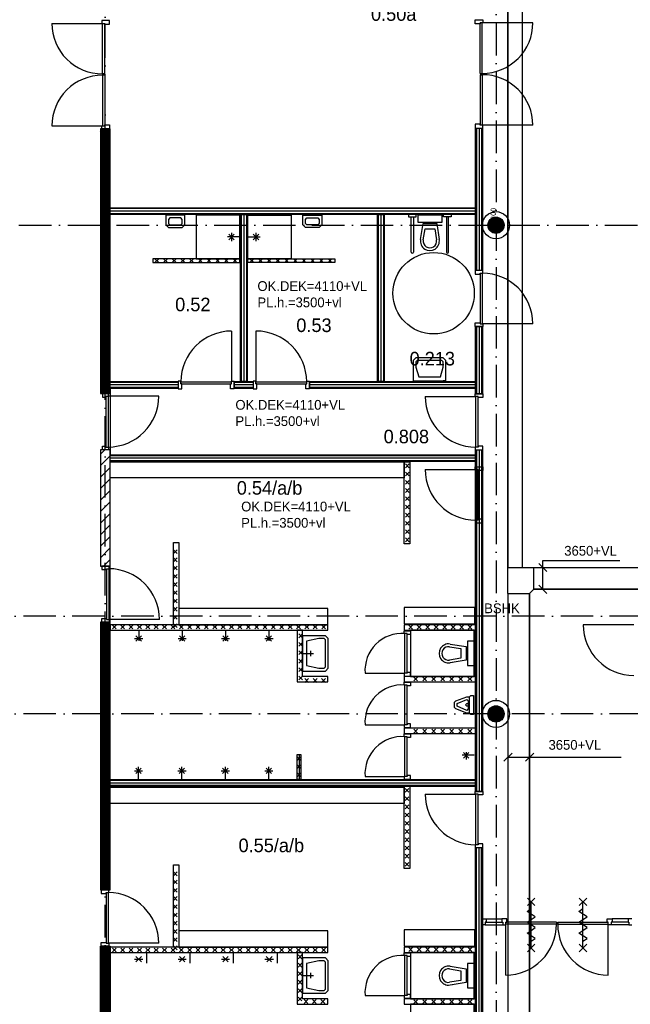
# Model space of a CAD drawing. Header units: millimetres. Extents: x -6587 to 170951, y 244 to 951952.
# Tile 56 of 102: x 66046 to 77299, y 914679 to 932813. Entities that reach past the tile are written whole.
import ezdxf
from ezdxf.enums import TextEntityAlignment as Align

# ---------------------------------------------------------------- set-up
doc = ezdxf.new("R2010")
doc.units = ezdxf.units.MM
doc.header["$LTSCALE"] = 100
doc.linetypes.add('DASHDOT', pattern=[9, 6, -1.5, 0, -1.5])
for name, color, linetype in [('AL$7----_STRAMIEN', 1, 'DASHDOT'), ('ALXAC---_LICHTBETON', 1, 'CONTINUOUS'), ('BOUW', 8, 'CONTINUOUS'), ('KABELGOOT', 8, 'CONTINUOUS')]:
    doc.layers.add(name, color=color, linetype=linetype)
doc.styles.add('BURO-018', font='BUROFONT.shx', dxfattribs={"height": 180})
doc.styles.add('BURO-025', font='BUROFONT.shx', dxfattribs={"height": 250})
doc.styles.get("Standard").update_dxf_attribs({"font": 'iso.shx'})
pattern_1 = [(45, (50105.92, 871110.6), (-106.066, 106.066), [])]
pattern_2 = [(0, (50105.92, 871110.6), (0, 20), [])]
pattern_3 = [(90, (74823.774, 920027.546), (-20, 1e-15), [])]

# ---------------------------------------------------------------- blocks, each defined once
blk = doc.blocks.new('*U37')
at = {"layer": 'ALXAC---_LICHTBETON', "color": 0}
for p, q in [((17650, 44834), (17720, 44904)), ((17720, 44834), (17650, 44904)), ((17804, 44834), (17874, 44904)), ((17874, 44834), (17804, 44904)), ((17958, 44834), (18028, 44904)), ((18028, 44834), (17958, 44904)), ((18112, 44834), (18182, 44904)), ((18182, 44834), (18112, 44904)), ((18267, 44834), (18337, 44904)), ((18337, 44834), (18267, 44904)), ((18421, 44834), (18491, 44904)), ((18491, 44834), (18421, 44904)), ((18575, 44834), (18645, 44904)), ((18645, 44834), (18575, 44904)), ((18729, 44834), (18799, 44904)), ((18799, 44834), (18729, 44904)), ((18884, 44834), (18954, 44904)), ((18954, 44834), (18884, 44904)), ((19038, 44834), (19108, 44904)), ((19108, 44834), (19038, 44904)), ((19192, 44834), (19262, 44904)), ((19262, 44834), (19192, 44904)), ((19346, 44834), (19416, 44904)), ((19416, 44834), (19346, 44904)), ((19501, 44834), (19571, 44904)), ((19571, 44834), (19501, 44904)), ((19655, 44834), (19725, 44904)), ((19725, 44834), (19655, 44904)), ((19809, 44834), (19879, 44904)), ((19879, 44834), (19809, 44904)), ((19963, 44834), (20033, 44904)), ((20033, 44834), (19963, 44904)), ((20117, 44834), (20187, 44904)), ((20187, 44834), (20117, 44904)), ((20272, 44834), (20342, 44904)), ((20342, 44834), (20272, 44904)), ((20426, 44834), (20496, 44904)), ((20496, 44834), (20426, 44904)), ((20580, 44834), (20650, 44904)), ((20650, 44834), (20580, 44904)), ((20734, 44834), (20804, 44904)), ((20804, 44834), (20734, 44904)), ((20889, 44834), (20959, 44904)), ((20959, 44834), (20889, 44904)), ((21043, 44834), (21113, 44904)), ((21113, 44834), (21043, 44904)), ((21197, 44834), (21267, 44904)), ((21267, 44834), (21197, 44904)), ((21351, 44834), (21421, 44904)), ((21421, 44834), (21351, 44904)), ((21506, 44834), (21576, 44904)), ((21576, 44834), (21506, 44904))]:
    blk.add_line(p, q, dxfattribs=at)
blk = doc.blocks.new('*U36')
at = {"layer": 'ALXAC---_LICHTBETON', "color": 0}
for p, q in [((21153, 45690), (21083, 45760)), ((21153, 45760), (21083, 45690)), ((21194, 45734), (21264, 45804)), ((21264, 45734), (21194, 45804)), ((21349, 45734), (21419, 45804)), ((21419, 45734), (21349, 45804)), ((21505, 45734), (21575, 45804)), ((21575, 45734), (21505, 45804)), ((21153, 45534), (21083, 45604)), ((21153, 45604), (21083, 45534)), ((21153, 45379), (21083, 45449)), ((21153, 45449), (21083, 45379)), ((21153, 45223), (21083, 45293)), ((21153, 45293), (21083, 45223)), ((21153, 45067), (21083, 45137)), ((21153, 45137), (21083, 45067)), ((21153, 44912), (21083, 44982)), ((21153, 44982), (21083, 44912))]:
    blk.add_line(p, q, dxfattribs=at)
blk = doc.blocks.new('*U38')
at = {"layer": 'ALXAC---_LICHTBETON', "color": 0}
for p, q in [((23153, 47473), (23083, 47543)), ((23153, 47543), (23083, 47473)), ((23153, 47322), (23083, 47392)), ((23153, 47392), (23083, 47322)), ((23153, 47170), (23083, 47240)), ((23153, 47240), (23083, 47170)), ((23153, 47019), (23083, 47089)), ((23153, 47089), (23083, 47019)), ((23153, 46867), (23083, 46937)), ((23153, 46937), (23083, 46867)), ((23153, 46716), (23083, 46786)), ((23153, 46786), (23083, 46716)), ((23153, 46564), (23083, 46634)), ((23153, 46634), (23083, 46564)), ((23153, 46413), (23083, 46483)), ((23153, 46483), (23083, 46413)), ((23153, 46261), (23083, 46331)), ((23153, 46331), (23083, 46261)), ((23153, 46110), (23083, 46180)), ((23153, 46180), (23083, 46110))]:
    blk.add_line(p, q, dxfattribs=at)
blk = doc.blocks.new('*U40')
at = {"layer": 'ALXAC---_LICHTBETON', "color": 0}
for p, q in [((17723, 57335), (17653, 57265)), ((17653, 57335), (17723, 57265)), ((17883, 57335), (17813, 57265)), ((17813, 57335), (17883, 57265)), ((18043, 57335), (17973, 57265)), ((17973, 57335), (18043, 57265)), ((18203, 57335), (18133, 57265)), ((18133, 57335), (18203, 57265)), ((18363, 57335), (18293, 57265)), ((18293, 57335), (18363, 57265)), ((18523, 57335), (18453, 57265)), ((18453, 57335), (18523, 57265)), ((18683, 57335), (18613, 57265)), ((18613, 57335), (18683, 57265)), ((18843, 57335), (18773, 57265)), ((18773, 57335), (18843, 57265)), ((19003, 57335), (18933, 57265)), ((18933, 57335), (19003, 57265)), ((19163, 57335), (19093, 57265)), ((19093, 57335), (19163, 57265))]:
    blk.add_line(p, q, dxfattribs=at)

msp = doc.modelspace()

# ---------------------------------------------------------------- hatches: boundary and pattern name
at = {"layer": 'BOUW'}
h = msp.add_hatch(dxfattribs=at)
h.set_pattern_fill('PREFBET', color=256, style=0)
h.set_pattern_definition(pattern_1)
h.paths.add_polyline_path([(67713.6, 925926.7), (67713.6, 930799.7), (67533.6, 930799.7), (67533.6, 925926.7)])
h = msp.add_hatch(dxfattribs=at)
h.set_pattern_fill('RASTER50', color=256, scale=100, style=0)
h.set_pattern_definition(pattern_2)
h.paths.add_polyline_path([(67713.6, 925926.7), (67713.6, 930799.7), (67533.6, 930799.7), (67533.6, 925926.7)])
h = msp.add_hatch(dxfattribs=at)
h.set_pattern_fill('PREFBET', color=256, style=0)
h.set_pattern_definition(pattern_1)
h.paths.add_polyline_path([(67533.6, 924891.7), (67533.6, 922751.3), (67713.6, 922751.3), (67713.6, 924891.7)])
h = msp.add_hatch(dxfattribs=at)
h.set_pattern_fill('PREFBET', color=256, style=0)
h.set_pattern_definition(pattern_1)
h.paths.add_polyline_path([(67533.6, 921716.3), (67533.6, 916786.7), (67713.6, 916786.7), (67713.6, 921716.3)])
h = msp.add_hatch(dxfattribs=at)
h.set_pattern_fill('RASTER50', color=256, scale=100, style=0)
h.set_pattern_definition(pattern_2)
h.paths.add_polyline_path([(67533.6, 921716.3), (67533.6, 916786.7), (67713.6, 916786.7), (67713.6, 921716.3)])
h = msp.add_hatch(dxfattribs=at)
h.set_pattern_fill('GEWPBET', color=256, scale=100, angle=90, style=0)
h.set_pattern_definition(pattern_3)
edge = h.paths.add_edge_path()
edge.add_arc((74823.8, 920027.5), 150, 0, 360)
h = msp.add_hatch(dxfattribs=at)
h.set_pattern_fill('GEWPBET', color=256, scale=100, angle=90, style=0)
h.set_pattern_definition(pattern_3)
edge = h.paths.add_edge_path()
edge.add_arc((74823.8, 920027.5), 150, 0, 360)
h = msp.add_hatch(dxfattribs=at)
h.set_pattern_fill('PREFBET', color=256, style=0)
h.set_pattern_definition([(45, (50105.92, 871110.6), (-106.066, 106.066), [])])
h.paths.add_polyline_path([(67533.6, 912587.5), (67533.6, 915752.7), (67713.6, 915752.7), (67713.6, 912587.5)])
h = msp.add_hatch(dxfattribs=at)
h.set_pattern_fill('RASTER50', color=256, scale=100, style=0)
h.set_pattern_definition([(0, (50105.92, 871110.6), (0, 20), [])])
h.paths.add_polyline_path([(67533.6, 912587.5), (67533.6, 915752.7), (67713.6, 915752.7), (67713.6, 912587.5)])

# ---------------------------------------------------------------- linework, layer by layer
at = {"layer": 'AL$7----_STRAMIEN', "color": 1}
for p, q in [((67623.6, 877205.8), (67623.6, 949020.5)), ((74823.6, 948957), (74823.6, 883660.9)), ((54329.2, 929027.5), (144123.6, 929027.5)), ((144123.6, 921827.5), (54329.2, 921827.5)), ((144123.6, 920027.5), (54329.2, 920027.5))]:
    msp.add_line(p, q, dxfattribs=at)
at = {"layer": 'BOUW'}
for p, q in [((67612.4, 931814.7), (67572.4, 931814.7)), ((67572.4, 931814.7), (67572.4, 931789.7)), ((67612.4, 931789.7), (67572.4, 931789.7)), ((74529.6, 931824.7), (74569.6, 931824.7)), ((74529.6, 931799.7), (74569.6, 931799.7)), ((74569.6, 931799.7), (74569.6, 931824.7)), ((69088.8, 929210.7), (68738.8, 929210.7)), ((68738.8, 929210.7), (68738.8, 929035.7)), ((68813.8, 929160.7), (68788.8, 929135.7)), ((69013.8, 929160.7), (68813.8, 929160.7)), ((69038.8, 929135.7), (69013.8, 929160.7)), ((69088.8, 929035.7), (69088.8, 929210.7)), ((70100.8, 929210.7), (69300.8, 929210.7)), ((69300.8, 929210.7), (69300.8, 928410.7)), ((70100.8, 928410.7), (70100.8, 929210.7)), ((73212.3, 929210.7), (73212.3, 929181.5)), ((73212.3, 929181.5), (73352.3, 929181.5)), ((73262.3, 928530.7), (73262.3, 929181.5)), ((73302.3, 929181.5), (73302.3, 928530.7)), ((73352.3, 929181.5), (73352.3, 929210.7)), ((73830.6, 929210.7), (73380.6, 929210.7)), ((73380.6, 929210.7), (73380.6, 929085.7)), ((73830.6, 929085.7), (73830.6, 929210.7)), ((73858.9, 929181.5), (73858.9, 929210.7)), ((73998.9, 929181.5), (73858.9, 929181.5)), ((73908.9, 929181.5), (73908.9, 928530.7)), ((73948.9, 928530.7), (73948.9, 929181.5)), ((73998.9, 929210.7), (73998.9, 929181.5)), ((74743.6, 928900.7), (74743.6, 929154.4)), ((74743.6, 928900.7), (74743.6, 929154.4)), ((74763.6, 928890.1), (74763.6, 929165)), ((74763.6, 928890.1), (74763.6, 929165)), ((74783.6, 928883), (74783.6, 929172.1)), ((74783.6, 928883), (74783.6, 929172.1)), ((74803.6, 928878.9), (74803.6, 929176.2)), ((74803.6, 928878.9), (74803.6, 929176.2)), ((74823.6, 928877.5), (74823.6, 929177.5)), ((74823.6, 928877.5), (74823.6, 929177.5)), ((74843.6, 928878.9), (74843.6, 929176.2)), ((74843.6, 928878.9), (74843.6, 929176.2)), ((74863.6, 928883), (74863.6, 929172.1)), ((74863.6, 928883), (74863.6, 929172.1)), ((74883.6, 928890.1), (74883.6, 929165)), ((74883.6, 928890.1), (74883.6, 929165)), ((74903.6, 928900.7), (74903.6, 929154.4)), ((74903.6, 928900.7), (74903.6, 929154.4)), ((68738.8, 929035.7), (68788.8, 928985.7)), ((68788.8, 929135.7), (68788.8, 929060.7)), ((68788.8, 929060.7), (68813.8, 929035.7)), ((68788.8, 928985.7), (69038.8, 928985.7)), ((68813.8, 929035.7), (69013.8, 929035.7)), ((69013.8, 929035.7), (69038.8, 929060.7)), ((69038.8, 929060.7), (69038.8, 929135.7)), ((69038.8, 928985.7), (69088.8, 929035.7)), ((73380.6, 929085.7), (73830.6, 929085.7)), ((73432.8, 928763.5), (73480.6, 929060.7)), ((73480.6, 929060.7), (73730.6, 929060.7)), ((73730.6, 929060.7), (73778.4, 928763.5)), ((74683.6, 928973.7), (74683.6, 929081.4)), ((74683.6, 928973.7), (74683.6, 929081.4)), ((74703.6, 928937.5), (74703.6, 929117.5)), ((74703.6, 928937.5), (74703.6, 929117.5)), ((74723.6, 928915.7), (74723.6, 929139.3)), ((74723.6, 928915.7), (74723.6, 929139.3)), ((74923.6, 928915.7), (74923.6, 929139.3)), ((74923.6, 928915.7), (74923.6, 929139.3)), ((74943.6, 928937.5), (74943.6, 929117.5)), ((74943.6, 928937.5), (74943.6, 929117.5)), ((74963.6, 928973.7), (74963.6, 929081.4)), ((74963.6, 928973.7), (74963.6, 929081.4)), ((70100.8, 928810.7), (69875.8, 928810.7)), ((70000.8, 928860.7), (69900.8, 928760.7)), ((69900.8, 928860.7), (70000.8, 928760.7)), ((69950.8, 928885.7), (69950.8, 928735.7)), ((73482.2, 928755.5), (73515.2, 928960.7)), ((73515.2, 928960.7), (73696, 928960.7)), ((73696, 928960.7), (73729, 928755.5)), ((69300.8, 928410.7), (70100.8, 928410.7)), ((70100.8, 928410.7), (70100.8, 928410.7)), ((73348.6, 926585.7), (73298.6, 926535.7)), ((73298.6, 926535.7), (73298.6, 926410.7)), ((73848.6, 926585.7), (73348.6, 926585.7)), ((73373.6, 926535.7), (73348.6, 926510.7)), ((73348.6, 926510.7), (73348.6, 926410.7)), ((73348.6, 926510.7), (73348.6, 926510.7)), ((73823.6, 926535.7), (73373.6, 926535.7)), ((73373.6, 926535.7), (73373.6, 926535.7)), ((73823.6, 926535.7), (73823.6, 926535.7)), ((73848.6, 926510.7), (73823.6, 926535.7)), ((73898.6, 926535.7), (73848.6, 926585.7)), ((73848.6, 926510.7), (73848.6, 926510.7)), ((73848.6, 926410.7), (73848.6, 926510.7)), ((73898.6, 926410.7), (73898.6, 926535.7)), ((73298.6, 926410.7), (73298.6, 926160.7)), ((73348.6, 926410.7), (73398.6, 926235.7)), ((73798.6, 926235.7), (73848.6, 926410.7)), ((73898.6, 926160.7), (73898.6, 926410.7)), ((73298.6, 926160.7), (73898.6, 926160.7)), ((73398.6, 926235.7), (73798.6, 926235.7)), ((73898.6, 926160.7), (73848.6, 926160.7)), ((67713.6, 926007.7), (67713.6, 924807.7)), ((74448.6, 918601.3), (74448.6, 924890.7)), ((74448.6, 924890.7), (74573.6, 924890.7)), ((74463.6, 924890.7), (74463.6, 918601.3)), ((74511.1, 924890.7), (74511.1, 918601.3)), ((74558.6, 924890.7), (74558.6, 918601.3)), ((74573.6, 924890.7), (74573.6, 918601.3)), ((67713.6, 918829.7), (67713.6, 924657.7)), ((74448.6, 922392.3), (74448.6, 922492.3)), ((74434, 921986.7), (73134.1, 921986.7)), ((73134.1, 921986.7), (73134.1, 921686.7)), ((74434, 921686.7), (74434, 921986.7)), ((71158.6, 921567.7), (71158.6, 920616.7)), ((71258.6, 921567.7), (71158.6, 921567.7)), ((71258.6, 920716.7), (71258.6, 921567.7)), ((74448.6, 921667.7), (73133.6, 921667.7)), ((73133.6, 921667.7), (73133.6, 921567.7)), ((73133.6, 921567.7), (73258.6, 921567.7)), ((73133.6, 921509.4), (73133.6, 921559.4)), ((73133.6, 921559.4), (73247.6, 921559.4)), ((73134.1, 921686.7), (74434, 921686.7)), ((73216.7, 921589.9), (73286.7, 921659.9)), ((73286.7, 921589.9), (73216.7, 921659.9)), ((74423.6, 921566.7), (73247.6, 921566.7)), ((73247.6, 921566.7), (73247.6, 920716.7)), ((73247.6, 921559.4), (73247.6, 921492.4)), ((73258.6, 921567.7), (74448.6, 921567.7)), ((73258.6, 921567.7), (73258.6, 921567.7)), ((73373, 921589.9), (73443, 921659.9)), ((73443, 921589.9), (73373, 921659.9)), ((73529.2, 921589.9), (73599.2, 921659.9)), ((73599.2, 921589.9), (73529.2, 921659.9)), ((73685.5, 921589.9), (73755.5, 921659.9)), ((73755.5, 921589.9), (73685.5, 921659.9)), ((73841.7, 921589.9), (73911.7, 921659.9)), ((73911.7, 921589.9), (73841.7, 921659.9)), ((73998, 921589.9), (74068, 921659.9)), ((74068, 921589.9), (73998, 921659.9)), ((74154.2, 921589.9), (74224.2, 921659.9)), ((74224.2, 921589.9), (74154.2, 921659.9)), ((74310.5, 921589.9), (74380.5, 921659.9)), ((74380.5, 921589.9), (74310.5, 921659.9)), ((74423.6, 920716.7), (74423.6, 921566.7)), ((74448.6, 921567.7), (74448.6, 921667.7)), ((77365.1, 921669.2), (76431.1, 921669.2)), ((71258.6, 921429.9), (71188.6, 921499.9)), ((71258.6, 921499.9), (71188.6, 921429.9)), ((71258.6, 921467.2), (71258.6, 920817.2)), ((71558.6, 921467.2), (71258.6, 921467.2)), ((71558.6, 921417.2), (71333.6, 921367.2)), ((71333.6, 921367.2), (71333.6, 920917.2)), ((71683.6, 921467.2), (71558.6, 921467.2)), ((71658.6, 921417.2), (71558.6, 921417.2)), ((71683.6, 921392.2), (71658.6, 921417.2)), ((71733.6, 921417.2), (71683.6, 921467.2)), ((71683.6, 920892.2), (71683.6, 921392.2)), ((71733.6, 920867.2), (71733.6, 921417.2)), ((73184.6, 921509.4), (73133.6, 921509.4)), ((73144.6, 920775.4), (73144.6, 921509.4)), ((73184.6, 921492.4), (73184.6, 921509.4)), ((73184.6, 920775.4), (73184.6, 921509.4)), ((73247.6, 921492.4), (73184.6, 921492.4)), ((74298.6, 921366.7), (74298.6, 920916.7)), ((74423.6, 921366.7), (74298.6, 921366.7)), ((74423.6, 920916.7), (74423.6, 921366.7)), ((71258.6, 921274.4), (71188.6, 921344.4)), ((71258.6, 921344.4), (71188.6, 921274.4)), ((71258.6, 921118.8), (71188.6, 921188.8)), ((71258.6, 921188.8), (71188.6, 921118.8)), ((71408.6, 921092.2), (71408.6, 921192.2)), ((73968.4, 921265.1), (74173.6, 921232.1)), ((73976.4, 921314.5), (74273.6, 921266.7)), ((74173.6, 921232.1), (74173.6, 921051.3)), ((74273.6, 921266.7), (74273.6, 921016.7)), ((71258.6, 920963.2), (71188.6, 921033.2)), ((71258.6, 921033.2), (71188.6, 920963.2)), ((71258.6, 921142.2), (71458.6, 921142.2)), ((73848.6, 921091.7), (73848.6, 921091.7)), ((74173.6, 921051.3), (73968.4, 921018.3)), ((74273.6, 921016.7), (73976.4, 920968.9)), ((71258.6, 920807.7), (71188.6, 920877.7)), ((71258.6, 920877.7), (71188.6, 920807.7)), ((71258.6, 920817.2), (71558.6, 920817.2)), ((71333.6, 920917.2), (71558.6, 920867.2)), ((71558.6, 920867.2), (71658.6, 920867.2)), ((71558.6, 920817.2), (71683.6, 920817.2)), ((71658.6, 920867.2), (71683.6, 920892.2)), ((71683.6, 920817.2), (71733.6, 920867.2)), ((74023.6, 920966.7), (74023.6, 920966.7)), ((74298.6, 920916.7), (74423.6, 920916.7)), ((71258.6, 920652.1), (71188.6, 920722.1)), ((71258.6, 920722.1), (71188.6, 920652.1)), ((71723.6, 920716.7), (71258.6, 920716.7)), ((71369.7, 920677.7), (71299.7, 920607.7)), ((71299.7, 920677.7), (71369.7, 920607.7)), ((71525.3, 920677.7), (71455.3, 920607.7)), ((71455.3, 920677.7), (71525.3, 920607.7)), ((71680.8, 920677.7), (71610.8, 920607.7)), ((71610.8, 920677.7), (71680.8, 920607.7)), ((71723.6, 920616.7), (71723.6, 920716.7)), ((72410.6, 920775.4), (73144.6, 920775.4)), ((73133.6, 920775.4), (73133.6, 920725.4)), ((73184.6, 920775.4), (73133.6, 920775.4)), ((73133.6, 920725.4), (73247.6, 920725.4)), ((74448.6, 920717.7), (73133.6, 920717.7)), ((73133.6, 920717.7), (73133.6, 920617.7)), ((73184.6, 920792.4), (73184.6, 920775.4)), ((73247.6, 920792.4), (73184.6, 920792.4)), ((73247.6, 920725.4), (73247.6, 920792.4)), ((73247.6, 920716.7), (74423.6, 920716.7)), ((73306.8, 920636), (73376.8, 920706)), ((73376.8, 920636), (73306.8, 920706)), ((73473.2, 920636), (73543.2, 920706)), ((73543.2, 920636), (73473.2, 920706)), ((73639.7, 920636), (73709.7, 920706)), ((73709.7, 920636), (73639.7, 920706)), ((73806.1, 920636), (73876.1, 920706)), ((73876.1, 920636), (73806.1, 920706)), ((73972.5, 920636), (74042.5, 920706)), ((74042.5, 920636), (73972.5, 920706)), ((74139, 920636), (74209, 920706)), ((74209, 920636), (74139, 920706)), ((74305.4, 920636), (74375.4, 920706)), ((74375.4, 920636), (74305.4, 920706)), ((74448.6, 920617.7), (74448.6, 920717.7)), ((71158.6, 920616.7), (71723.6, 920616.7)), ((73133.6, 920617.7), (74448.6, 920617.7)), ((73133.6, 920559.9), (73133.6, 920609.9)), ((73133.6, 920609.9), (73247.6, 920609.9)), ((73184.6, 920559.9), (73133.6, 920559.9)), ((73144.6, 919825.9), (73144.6, 920559.9)), ((73184.6, 919825.9), (73184.6, 920559.9)), ((73184.6, 920542.9), (73184.6, 920559.9)), ((73247.6, 920542.9), (73184.6, 920542.9)), ((73247.6, 920609.9), (73247.6, 920542.9)), ((72410.6, 919825.9), (73144.6, 919825.9)), ((73133.6, 919825.9), (73133.6, 919775.9)), ((73184.6, 919825.9), (73133.6, 919825.9)), ((73133.6, 919775.9), (73247.6, 919775.9)), ((74448.6, 919767.7), (73133.6, 919767.7)), ((73133.6, 919767.7), (73133.6, 919667.7)), ((73184.6, 919842.9), (73184.6, 919825.9)), ((73247.6, 919842.9), (73184.6, 919842.9)), ((73247.6, 919775.9), (73247.6, 919842.9)), ((73306.8, 919675.2), (73376.8, 919745.2)), ((73376.8, 919675.2), (73306.8, 919745.2)), ((73473.2, 919675.2), (73543.2, 919745.2)), ((73543.2, 919675.2), (73473.2, 919745.2)), ((73639.7, 919675.2), (73709.7, 919745.2)), ((73709.7, 919675.2), (73639.7, 919745.2)), ((73806.1, 919675.2), (73876.1, 919745.2)), ((73876.1, 919675.2), (73806.1, 919745.2)), ((73972.5, 919675.2), (74042.5, 919745.2)), ((74042.5, 919675.2), (73972.5, 919745.2)), ((74139, 919675.2), (74209, 919745.2)), ((74209, 919675.2), (74139, 919745.2)), ((74305.4, 919675.2), (74375.4, 919745.2)), ((74375.4, 919675.2), (74305.4, 919745.2)), ((73133.6, 919667.7), (74448.6, 919667.7)), ((73133.6, 919607.8), (73133.6, 919657.8)), ((73133.6, 919657.8), (73247.6, 919657.8)), ((73184.6, 919607.8), (73133.6, 919607.8)), ((73144.6, 918873.8), (73144.6, 919607.8)), ((73184.6, 918873.8), (73184.6, 919607.8)), ((73184.6, 919590.8), (73184.6, 919607.8)), ((73247.6, 919590.8), (73184.6, 919590.8)), ((73247.6, 919657.8), (73247.6, 919590.8)), ((71158.6, 919279.7), (71228.6, 919279.7)), ((71158.6, 918816.7), (71158.6, 919279.7)), ((71228.6, 919239.7), (71158.6, 919169.7)), ((71228.6, 919169.7), (71158.6, 919239.7)), ((71158.6, 919239.7), (71158.6, 919239.7)), ((71158.6, 918889.7), (71158.6, 919239.7)), ((71193.6, 919279.7), (71193.6, 918817.2)), ((71228.6, 919279.7), (71228.6, 918816.7)), ((68186.1, 918929.7), (68286.1, 919029.7)), ((68186.1, 919029.7), (68286.1, 918929.7)), ((68236.1, 918829.7), (68236.1, 919054.7)), ((68986.1, 918929.7), (69086.1, 919029.7)), ((68986.1, 919029.7), (69086.1, 918929.7)), ((69036.1, 918829.7), (69036.1, 919054.7)), ((69786.1, 918929.7), (69886.1, 919029.7)), ((69786.1, 919029.7), (69886.1, 918929.7)), ((69836.1, 918829.7), (69836.1, 919054.7)), ((70586.1, 918929.7), (70686.1, 919029.7)), ((70586.1, 919029.7), (70686.1, 918929.7)), ((70636.1, 918829.7), (70636.1, 919054.7)), ((71228.6, 919089.7), (71158.6, 919019.7)), ((71228.6, 919019.7), (71158.6, 919089.7)), ((68161.1, 918979.7), (68311.1, 918979.7)), ((68961.1, 918979.7), (69111.1, 918979.7)), ((69761.1, 918979.7), (69911.1, 918979.7)), ((70561.1, 918979.7), (70711.1, 918979.7)), ((71228.6, 918939.7), (71158.6, 918869.7)), ((71228.6, 918869.7), (71158.6, 918939.7)), ((71228.6, 918816.7), (71158.6, 918816.7)), ((74573.6, 918601.3), (74448.6, 918601.3)), ((74448.6, 912882.6), (74448.6, 917567.3)), ((74448.6, 917567.3), (74573.6, 917567.3)), ((74463.6, 912867.6), (74463.6, 917567.3)), ((74511.1, 912820.1), (74511.1, 917567.3)), ((74558.6, 912772.6), (74558.6, 917567.3)), ((74573.6, 917567.3), (74573.6, 912757.6)), ((68878.6, 915732.7), (68878.6, 917247.7)), ((68878.6, 917247.7), (68978.6, 917247.7)), ((68978.6, 917247.7), (68978.6, 915732.7)), ((68948.6, 917116.9), (68878.6, 917046.9)), ((68948.6, 917046.9), (68878.6, 917116.9)), ((68948.6, 916965.4), (68878.6, 916895.4)), ((68948.6, 916895.4), (68878.6, 916965.4)), ((67549.1, 916786.7), (67549.1, 916719.7)), ((67688.1, 916786.7), (67549.1, 916786.7)), ((67549.1, 916719.7), (67637.1, 916719.7)), ((67637.1, 916736.7), (67637.1, 915802.7)), ((67637.1, 916736.7), (67688.1, 916736.7)), ((67637.1, 916719.7), (67637.1, 916736.7)), ((67677.1, 916736.7), (67677.1, 915802.7)), ((67688.1, 916736.7), (67688.1, 916786.7)), ((68948.6, 916813.9), (68878.6, 916743.9)), ((68948.6, 916743.9), (68878.6, 916813.9)), ((68948.6, 916662.4), (68878.6, 916592.4)), ((68948.6, 916592.4), (68878.6, 916662.4)), ((68948.6, 916510.9), (68878.6, 916440.9)), ((68948.6, 916440.9), (68878.6, 916510.9)), ((68948.6, 916359.4), (68878.6, 916289.4)), ((68948.6, 916289.4), (68878.6, 916359.4)), ((68948.6, 916207.9), (68878.6, 916137.9)), ((68948.6, 916137.9), (68878.6, 916207.9)), ((74623.6, 916141.6), (74950.1, 916141.6)), ((74640.6, 916255.6), (74933.1, 916255.6)), ((74640.6, 916192.6), (74933.1, 916192.6)), ((75936.1, 916192.6), (75936.1, 916152.6)), ((75961.1, 916152.6), (75936.1, 916152.6)), ((75961.1, 916192.6), (75961.1, 916152.6)), ((77273.6, 916141.6), (76947.1, 916141.6)), ((77256.6, 916255.6), (76964.1, 916255.6)), ((77256.6, 916192.6), (76964.1, 916192.6)), ((77256.6, 916255.6), (77256.6, 916192.6)), ((77323.6, 916255.6), (77256.6, 916255.6)), ((77256.6, 916192.6), (77273.6, 916192.6)), ((77273.6, 916192.6), (77273.6, 916141.6)), ((77273.6, 916141.6), (77323.6, 916141.6)), ((68948.6, 916056.4), (68878.6, 915986.4)), ((68948.6, 915986.4), (68878.6, 916056.4)), ((74434, 916051.7), (73134.1, 916051.7)), ((73134.1, 916051.7), (73134.1, 915751.7)), ((74434, 915751.7), (74434, 916051.7)), ((67549.1, 915819.7), (67637.1, 915819.7)), ((67549.1, 915752.7), (67549.1, 915819.7)), ((67688.1, 915752.7), (67549.1, 915752.7)), ((67637.1, 915819.7), (67637.1, 915802.7)), ((67637.1, 915802.7), (67688.1, 915802.7)), ((68611.1, 915802.7), (67677.1, 915802.7)), ((67688.1, 915802.7), (67688.1, 915752.7)), ((68948.6, 915904.9), (68878.6, 915834.9)), ((68948.6, 915834.9), (68878.6, 915904.9)), ((68948.6, 915753.4), (68878.6, 915683.4)), ((68948.6, 915683.4), (68878.6, 915753.4)), ((73134.1, 915751.7), (74434, 915751.7)), ((68189.4, 915462.7), (68289.4, 915562.7)), ((68189.4, 915562.7), (68289.4, 915462.7)), ((68381.9, 915632.7), (68381.9, 915437.7)), ((68978.6, 915732.7), (68878.6, 915732.7)), ((68989.4, 915462.7), (69089.4, 915562.7)), ((68989.4, 915562.7), (69089.4, 915462.7)), ((74448.6, 915732.7), (73133.6, 915732.7)), ((73133.6, 915732.7), (73133.6, 915632.7)), ((73133.6, 915632.7), (73258.6, 915632.7)), ((73133.6, 915577.7), (73133.6, 915627.7)), ((73133.6, 915627.7), (73247.6, 915627.7)), ((73184.6, 915577.7), (73133.6, 915577.7)), ((73144.6, 914843.7), (73144.6, 915577.7)), ((73184.6, 914843.7), (73184.6, 915577.7)), ((73184.6, 915560.7), (73184.6, 915577.7)), ((73247.6, 915560.7), (73184.6, 915560.7)), ((73216.7, 915653), (73286.7, 915723)), ((73286.7, 915653), (73216.7, 915723)), ((74423.6, 915632.7), (73247.6, 915632.7)), ((73247.6, 915632.7), (73247.6, 914782.7)), ((73247.6, 915627.7), (73247.6, 915560.7)), ((73258.6, 915632.7), (74448.6, 915632.7)), ((73258.6, 915632.7), (73258.6, 915632.7)), ((73373, 915653), (73443, 915723)), ((73443, 915653), (73373, 915723)), ((73529.2, 915653), (73599.2, 915723)), ((73599.2, 915653), (73529.2, 915723)), ((73685.5, 915653), (73755.5, 915723)), ((73755.5, 915653), (73685.5, 915723)), ((73841.7, 915653), (73911.7, 915723)), ((73911.7, 915653), (73841.7, 915723)), ((73998, 915653), (74068, 915723)), ((74068, 915653), (73998, 915723)), ((74154.2, 915653), (74224.2, 915723)), ((74224.2, 915653), (74154.2, 915723)), ((74310.5, 915653), (74380.5, 915723)), ((74380.5, 915653), (74310.5, 915723)), ((74423.6, 914782.7), (74423.6, 915632.7)), ((74448.6, 915632.7), (74448.6, 915732.7)), ((68164.4, 915512.7), (68314.4, 915512.7)), ((71258.6, 915532.7), (71258.6, 914882.7)), ((71558.6, 915532.7), (71258.6, 915532.7)), ((71558.6, 915482.7), (71333.6, 915432.7)), ((71333.6, 915432.7), (71333.6, 914982.7)), ((71683.6, 915532.7), (71558.6, 915532.7)), ((71658.6, 915482.7), (71558.6, 915482.7)), ((71683.6, 915457.7), (71658.6, 915482.7)), ((71733.6, 915482.7), (71683.6, 915532.7)), ((71683.6, 914957.7), (71683.6, 915457.7)), ((71733.6, 914932.7), (71733.6, 915482.7)), ((73976.4, 915380.5), (74273.6, 915332.7)), ((74298.6, 915432.7), (74298.6, 914982.7)), ((74423.6, 915432.7), (74298.6, 915432.7)), ((74423.6, 914982.7), (74423.6, 915432.7)), ((71258.6, 915207.7), (71458.6, 915207.7)), ((71408.6, 915157.7), (71408.6, 915257.7)), ((73968.4, 915331.1), (74173.6, 915298.1)), ((74173.6, 915298.1), (74173.6, 915117.3)), ((74273.6, 915332.7), (74273.6, 915082.7)), ((73848.6, 915157.7), (73848.6, 915157.7)), ((74173.6, 915117.3), (73968.4, 915084.3)), ((74273.6, 915082.7), (73976.4, 915034.9)), ((74023.6, 915032.7), (74023.6, 915032.7)), ((71258.6, 914882.7), (71558.6, 914882.7)), ((71333.6, 914982.7), (71558.6, 914932.7)), ((71558.6, 914932.7), (71658.6, 914932.7)), ((71558.6, 914882.7), (71683.6, 914882.7)), ((71658.6, 914932.7), (71683.6, 914957.7)), ((71683.6, 914882.7), (71733.6, 914932.7)), ((72410.6, 914843.7), (73144.6, 914843.7)), ((73133.6, 914843.7), (73133.6, 914793.7)), ((73184.6, 914843.7), (73133.6, 914843.7)), ((73184.6, 914860.7), (73184.6, 914843.7)), ((73247.6, 914860.7), (73184.6, 914860.7)), ((73247.6, 914793.7), (73247.6, 914860.7)), ((74298.6, 914982.7), (74423.6, 914982.7)), ((73133.6, 914793.7), (73247.6, 914793.7)), ((74448.6, 914782.7), (73133.6, 914782.7)), ((73133.6, 914782.7), (73133.6, 914682.7)), ((73133.6, 914682.7), (74448.6, 914682.7)), ((73247.6, 914782.7), (74423.6, 914782.7)), ((74423.6, 914682.7), (73247.6, 914682.7)), ((73247.6, 914682.7), (73247.6, 913832.7)), ((73306.8, 914693.3), (73376.8, 914763.3)), ((73376.8, 914693.3), (73306.8, 914763.3)), ((73473.2, 914693.3), (73543.2, 914763.3)), ((73543.2, 914693.3), (73473.2, 914763.3)), ((73639.7, 914693.3), (73709.7, 914763.3)), ((73709.7, 914693.3), (73639.7, 914763.3)), ((73806.1, 914693.3), (73876.1, 914763.3)), ((73876.1, 914693.3), (73806.1, 914763.3)), ((73972.5, 914693.3), (74042.5, 914763.3)), ((74042.5, 914693.3), (73972.5, 914763.3)), ((74139, 914693.3), (74209, 914763.3)), ((74209, 914693.3), (74139, 914763.3)), ((74305.4, 914693.3), (74375.4, 914763.3)), ((74375.4, 914693.3), (74305.4, 914763.3)), ((74423.6, 913832.7), (74423.6, 914682.7)), ((74448.6, 914682.7), (74448.6, 914782.7))]:
    msp.add_line(p, q, dxfattribs=at)
for points in [[(67561.4, 932800.7), (67561.4, 932744.7), (67612.4, 932744.7), (67612.4, 932727.7), (67700.4, 932727.7), (67700.4, 932800.7), (67623.6, 932800.7), (67623.6, 932800.7), (67561.4, 932800.7), (67561.4, 932744.7)], [(74580.6, 932810.7), (74580.6, 932754.7), (74529.6, 932754.7), (74529.6, 932737.7), (74441.6, 932737.7), (74441.6, 932810.7), (74518.4, 932810.7), (74518.4, 932810.7), (74580.6, 932810.7), (74580.6, 932754.7)], [(66638.4, 932744.7), (67572.4, 932744.7)], [(67572.4, 931814.7), (67572.4, 932744.7)], [(67612.4, 931814.7), (67612.4, 932744.7)], [(74529.6, 931824.7), (74529.6, 932754.7)], [(75503.6, 932754.7), (74569.6, 932754.7)], [(74569.6, 931824.7), (74569.6, 932754.7)], [(67572.4, 931789.7), (67572.4, 930859.7)], [(67612.4, 931789.7), (67612.4, 930859.7)], [(74529.6, 931799.7), (74529.6, 930869.7)], [(74569.6, 931799.7), (74569.6, 930869.7)], [(66638.4, 930859.7), (67572.4, 930859.7)], [(67561.4, 930803.7), (67561.4, 930859.7), (67612.4, 930859.7), (67612.4, 930876.7), (67700.4, 930876.7), (67700.4, 930803.7), (67623.6, 930803.7), (67623.6, 930803.7), (67561.4, 930803.7), (67561.4, 930859.7)], [(74580.6, 930813.7), (74580.6, 930869.7), (74529.6, 930869.7), (74529.6, 930886.7), (74441.6, 930886.7), (74441.6, 930813.7), (74518.4, 930813.7), (74518.4, 930813.7), (74580.6, 930813.7), (74580.6, 930869.7)], [(74463.6, 930813.7), (74463.6, 928195.1)], [(74511.1, 930813.7), (74511.1, 928195.1)], [(74558.6, 930813.7), (74558.6, 928195.1)], [(75503.6, 930869.7), (74569.6, 930869.7)], [(74448.6, 929333.2), (67713.6, 929333.2)], [(74448.6, 929285.7), (67713.6, 929285.7)], [(74448.6, 929238.2), (67713.6, 929238.2)], [(70128.3, 929223.2), (70128.3, 926148.2)], [(70175.8, 929223.2), (70175.8, 926148.2)], [(70223.3, 929223.2), (70223.3, 926148.2)], [(70250.8, 929210.7), (71050.8, 929210.7), (71050.8, 928410.7), (70250.8, 928410.7), (70250.8, 928410.7), (70250.8, 929210.7)], [(71612.8, 929210.7), (71612.8, 929035.7), (71562.8, 928985.7), (71312.8, 928985.7), (71262.8, 929035.7), (71262.8, 929210.7), (71612.8, 929210.7)], [(71537.8, 929160.7), (71562.8, 929135.7), (71562.8, 929060.7), (71537.8, 929035.7), (71337.8, 929035.7), (71312.8, 929060.7), (71312.8, 929135.7), (71337.8, 929160.7), (71537.8, 929160.7)], [(72653.1, 929223.2), (72653.1, 926148.2)], [(72700.6, 929223.2), (72700.6, 926148.2)], [(72748.1, 929223.2), (72748.1, 926148.2)], [(70250.8, 928810.7), (70475.8, 928810.7)], [(70350.8, 928860.7), (70450.8, 928760.7)], [(70450.8, 928860.7), (70350.8, 928760.7)], [(70400.8, 928885.7), (70400.8, 928735.7)], [(74580.6, 928195.1), (74441.6, 928195.1), (74441.6, 928128.1), (74529.6, 928128.1), (74529.6, 928145.1), (74580.6, 928145.1), (74580.6, 928195.1)], [(74529.6, 928145.1), (74529.6, 927211.1)], [(74569.6, 928145.1), (74569.6, 927211.1)], [(74580.6, 927161.1), (74441.6, 927161.1), (74441.6, 927228.1), (74529.6, 927228.1), (74529.6, 927211.1), (74580.6, 927211.1), (74580.6, 927161.1)], [(74463.6, 927161.1), (74463.6, 925924.7)], [(74511.1, 927161.1), (74511.1, 925924.7)], [(74558.6, 927161.1), (74558.6, 925924.7)], [(75503.6, 927211.1), (74569.6, 927211.1)], [(69950.8, 927078.2), (69950.8, 926144.2)], [(70400.8, 927078.2), (70400.8, 926144.2)], [(68966.8, 926133.2), (67713.6, 926133.2)], [(68966.8, 926085.7), (67713.6, 926085.7)], [(68966.8, 926155.2), (68966.8, 926016.2), (69033.8, 926016.2), (69033.8, 926104.2), (69016.8, 926104.2), (69016.8, 926155.2), (68966.8, 926155.2)], [(69016.8, 926144.2), (69950.8, 926144.2)], [(69016.8, 926104.2), (69950.8, 926104.2)], [(70000.8, 926155.2), (70000.8, 926016.2), (69933.8, 926016.2), (69933.8, 926104.2), (69950.8, 926104.2), (69950.8, 926155.2), (70000.8, 926155.2)], [(70350.8, 926133.2), (70000.8, 926133.2)], [(70350.8, 926085.7), (70000.8, 926085.7)], [(70350.8, 926155.2), (70350.8, 926016.2), (70417.8, 926016.2), (70417.8, 926104.2), (70400.8, 926104.2), (70400.8, 926155.2), (70350.8, 926155.2)], [(70400.8, 926144.2), (71334.8, 926144.2)], [(70400.8, 926104.2), (71334.8, 926104.2)], [(71384.8, 926155.2), (71384.8, 926016.2), (71317.8, 926016.2), (71317.8, 926104.2), (71334.8, 926104.2), (71334.8, 926155.2), (71384.8, 926155.2)], [(74448.6, 926133.2), (71384.8, 926133.2)], [(74448.6, 926085.7), (71384.8, 926085.7)], [(67685.6, 925926.7), (67571.6, 925926.7), (67571.6, 925859.7), (67634.6, 925859.7), (67634.6, 925876.7), (67685.6, 925876.7), (67685.6, 925926.7)], [(68966.8, 926038.2), (67713.6, 926038.2)], [(70350.8, 926038.2), (70000.8, 926038.2)], [(74448.6, 926038.2), (71384.8, 926038.2)], [(74441.6, 925924.7), (74580.6, 925924.7), (74580.6, 925857.7), (74492.6, 925857.7), (74492.6, 925874.7), (74441.6, 925874.7), (74441.6, 925924.7)], [(67634.6, 925876.7), (67634.6, 924942.7)], [(68608.6, 925876.7), (67674.6, 925876.7)], [(67674.6, 925876.7), (67674.6, 924942.7)], [(73518.6, 925874.7), (74452.6, 925874.7)], [(74452.6, 924940.7), (74452.6, 925874.7)], [(74492.6, 924940.7), (74492.6, 925874.7)], [(67685.6, 924892.7), (67571.6, 924892.7), (67571.6, 924959.7), (67634.6, 924959.7), (67634.6, 924942.7), (67685.6, 924942.7), (67685.6, 924892.7)], [(74441.6, 924890.7), (74580.6, 924890.7), (74580.6, 924957.7), (74492.6, 924957.7), (74492.6, 924940.7), (74441.6, 924940.7), (74441.6, 924890.7)], [(74448.6, 924783.1), (67713.6, 924783.1)], [(74448.6, 924735.6), (67713.6, 924735.6)], [(74448.6, 924688.1), (67713.6, 924688.1)], [(73518.6, 924529.3), (74452.6, 924529.3)], [(74441.6, 924579.3), (74580.6, 924579.3), (74580.6, 924512.3), (74492.6, 924512.3), (74492.6, 924529.3), (74441.6, 924529.3), (74441.6, 924579.3)], [(74452.6, 923595.3), (74452.6, 924529.3)], [(74492.6, 923595.3), (74492.6, 924529.3)], [(74441.6, 923545.3), (74580.6, 923545.3), (74580.6, 923612.3), (74492.6, 923612.3), (74492.6, 923595.3), (74441.6, 923595.3), (74441.6, 923545.3)], [(67698.1, 922751.3), (67559.1, 922751.3), (67559.1, 922684.3), (67647.1, 922684.3), (67647.1, 922701.3), (67698.1, 922701.3), (67698.1, 922751.3)], [(67647.1, 922701.3), (67647.1, 921767.3)], [(67687.1, 922701.3), (67687.1, 921767.3)], [(67698.1, 921717.3), (67559.1, 921717.3), (67559.1, 921784.3), (67647.1, 921784.3), (67647.1, 921767.3), (67698.1, 921767.3), (67698.1, 921717.3)], [(68621.1, 921767.3), (67687.1, 921767.3)], [(68239.4, 921567.7), (68239.4, 921372.7)], [(69039.4, 921567.7), (69039.4, 921372.7)], [(69839.4, 921567.7), (69839.4, 921372.7)], [(70639.4, 921567.7), (70639.4, 921372.7)], [(68164.4, 921417.7), (68314.4, 921417.7)], [(68189.4, 921467.7), (68289.4, 921367.7)], [(68189.4, 921367.7), (68289.4, 921467.7)], [(68964.4, 921417.7), (69114.4, 921417.7)], [(68989.4, 921467.7), (69089.4, 921367.7)], [(68989.4, 921367.7), (69089.4, 921467.7)], [(69764.4, 921417.7), (69914.4, 921417.7)], [(69789.4, 921467.7), (69889.4, 921367.7)], [(69789.4, 921367.7), (69889.4, 921467.7)], [(70564.4, 921417.7), (70714.4, 921417.7)], [(70589.4, 921467.7), (70689.4, 921367.7)], [(70589.4, 921367.7), (70689.4, 921467.7)], [(74335.4, 920043.3), (74285.4, 920043.3), (74085.4, 920118.3), (74085.4, 920118.3), (74060.4, 920143.3), (74060.4, 920243.3), (74060.4, 920243.3), (74085.4, 920268.3), (74285.4, 920343.3), (74335.4, 920343.3)], [(74285.4, 920093.3), (74110.4, 920168.3), (74110.4, 920218.3), (74285.4, 920293.3), (74310.4, 920268.3), (74310.4, 920118.3), (74285.4, 920093.3), (74285.4, 920093.3)], [(74410.4, 920018.3), (74360.4, 920018.3), (74335.4, 920043.3), (74335.4, 920043.3), (74335.4, 920343.3), (74360.4, 920368.3), (74410.4, 920368.3), (74410.4, 920018.3)], [(74310.4, 920168.3), (74285.4, 920168.3), (74260.4, 920193.3), (74285.4, 920218.3), (74310.4, 920218.3)], [(74423.6, 919264.8), (74198.6, 919264.8)], [(74323.6, 919314.8), (74223.6, 919214.8)], [(74223.6, 919314.8), (74323.6, 919214.8)], [(74273.6, 919324.8), (74273.6, 919189.8)], [(72410.6, 918873.8), (73144.6, 918873.8)], [(73133.6, 918823.8), (73247.6, 918823.8), (73247.6, 918890.8), (73184.6, 918890.8), (73184.6, 918873.8), (73133.6, 918873.8), (73133.6, 918823.8)], [(74448.6, 918802.2), (67713.6, 918802.2)], [(74448.6, 918754.7), (67713.6, 918754.7)], [(74448.6, 918707.2), (67713.6, 918707.2)], [(73518.6, 918551.3), (74452.6, 918551.3)], [(74441.6, 918601.3), (74580.6, 918601.3), (74580.6, 918534.3), (74492.6, 918534.3), (74492.6, 918551.3), (74441.6, 918551.3), (74441.6, 918601.3)], [(74452.6, 917617.3), (74452.6, 918551.3)], [(74492.6, 917617.3), (74492.6, 918551.3)], [(74441.6, 917567.3), (74580.6, 917567.3), (74580.6, 917634.3), (74492.6, 917634.3), (74492.6, 917617.3), (74441.6, 917617.3), (74441.6, 917567.3)], [(75401.1, 916496.6), (75541.1, 916636.6)], [(75541.1, 916496.6), (75401.1, 916636.6)], [(75471.1, 915716.6), (75471.1, 916566.6)], [(76356.1, 916496.6), (76496.1, 916636.6)], [(76496.1, 916496.6), (76356.1, 916636.6)], [(76426.1, 915716.6), (76426.1, 916566.6)], [(75471.1, 916241.6), (75546.1, 916291.6), (75396.1, 916391.6), (75471.1, 916441.6)], [(76426.1, 916241.6), (76501.1, 916291.6), (76351.1, 916391.6), (76426.1, 916441.6)], [(74573.6, 916141.6), (74573.6, 916255.6), (74640.6, 916255.6), (74640.6, 916192.6), (74623.6, 916192.6), (74623.6, 916141.6), (74573.6, 916141.6)], [(74950.1, 916141.6), (75006.1, 916141.6), (75006.1, 916192.6), (75023.1, 916192.6), (75023.1, 916255.6), (74933.1, 916255.6), (74933.1, 916192.6), (74950.1, 916192.6), (74950.1, 916141.6), (75006.1, 916141.6)], [(75936.1, 916192.6), (75006.1, 916192.6)], [(75006.1, 915218.6), (75006.1, 916152.6)], [(75936.1, 916152.6), (75006.1, 916152.6)], [(75471.1, 916041.6), (75546.1, 916091.6), (75396.1, 916191.6), (75471.1, 916241.6)], [(75961.1, 916192.6), (76891.1, 916192.6)], [(75961.1, 916152.6), (76891.1, 916152.6)], [(76426.1, 916041.6), (76501.1, 916091.6), (76351.1, 916191.6), (76426.1, 916241.6)], [(76947.1, 916141.6), (76891.1, 916141.6), (76891.1, 916192.6), (76874.1, 916192.6), (76874.1, 916255.6), (76964.1, 916255.6), (76964.1, 916192.6), (76947.1, 916192.6), (76947.1, 916141.6), (76891.1, 916141.6)], [(76891.1, 915218.6), (76891.1, 916152.6)], [(75471.1, 915841.6), (75546.1, 915891.6), (75396.1, 915991.6), (75471.1, 916041.6)], [(76426.1, 915841.6), (76501.1, 915891.6), (76351.1, 915991.6), (76426.1, 916041.6)], [(75401.1, 915646.6), (75541.1, 915786.6)], [(75541.1, 915646.6), (75401.1, 915786.6)], [(76356.1, 915646.6), (76496.1, 915786.6)], [(76496.1, 915646.6), (76356.1, 915786.6)], [(69181.9, 915632.7), (69181.9, 915437.7)], [(69789.4, 915562.7), (69889.4, 915462.7)], [(69789.4, 915462.7), (69889.4, 915562.7)], [(69981.9, 915632.7), (69981.9, 915437.7)], [(70589.4, 915562.7), (70689.4, 915462.7)], [(70599.4, 915462.7), (70699.4, 915562.7)], [(70788.6, 915632.7), (70788.6, 915437.7)], [(68964.4, 915512.7), (69114.4, 915512.7)], [(69764.4, 915512.7), (69914.4, 915512.7)], [(70564.4, 915512.7), (70714.4, 915512.7)], [(70574.4, 915512.7), (70724.4, 915512.7)]]:
    msp.add_lwpolyline(points, dxfattribs=at)
for points in [[(67713.6, 925926.7), (67713.6, 930799.7), (67533.6, 930799.7), (67533.6, 925926.7)], [(74573.6, 930813.7), (74573.6, 928195.1), (74448.6, 928195.1), (74448.6, 930813.7)], [(74448.6, 929223.2), (67713.6, 929223.2), (67713.6, 929348.2), (74448.6, 929348.2)], [(70238.3, 929223.2), (70238.3, 926148.2), (70113.3, 926148.2), (70113.3, 929223.2)], [(72763.1, 929223.2), (72763.1, 926148.2), (72638.1, 926148.2), (72638.1, 929223.2)], [(70100.8, 928410.7), (68500.8, 928410.7), (68500.8, 928340.7), (70100.8, 928340.7)], [(70250.8, 928410.7), (71850.8, 928410.7), (71850.8, 928340.7), (70250.8, 928340.7)], [(74573.6, 927161.1), (74573.6, 925924.7), (74448.6, 925924.7), (74448.6, 927161.1)], [(68966.8, 926023.2), (67713.6, 926023.2), (67713.6, 926148.2), (68966.8, 926148.2)], [(70350.8, 926023.2), (70000.8, 926023.2), (70000.8, 926148.2), (70350.8, 926148.2)], [(74448.6, 926023.2), (71384.8, 926023.2), (71384.8, 926148.2), (74448.6, 926148.2)], [(67533.6, 924891.7), (67533.6, 922751.3), (67713.6, 922751.3), (67713.6, 924891.7)], [(74448.6, 924673.1), (67713.6, 924673.1), (67713.6, 924798.1), (74448.6, 924798.1)], [(73133.6, 924372.7), (67713.6, 924372.7), (67713.6, 924672.7), (73133.6, 924672.7)], [(73233.6, 924672.7), (73233.6, 923157.7), (73133.6, 923157.7), (73133.6, 924672.7)], [(68978.6, 923182.7), (68978.6, 921667.7), (68878.6, 921667.7), (68878.6, 923182.7)], [(68978.6, 921667.7), (71723.6, 921667.7), (71723.6, 921967.7), (68978.6, 921967.7)], [(67533.6, 921716.3), (67533.6, 916786.7), (67713.6, 916786.7), (67713.6, 921716.3)], [(71723.6, 921667.7), (67713.6, 921667.7), (67713.6, 921567.7), (71723.6, 921567.7)], [(74448.6, 918692.2), (67713.6, 918692.2), (67713.6, 918817.2), (74448.6, 918817.2)], [(73133.6, 918379.7), (67713.6, 918379.7), (67713.6, 918679.7), (73133.6, 918679.7)], [(73233.6, 918694.7), (73233.6, 917179.7), (73133.6, 917179.7), (73133.6, 918694.7)], [(68978.6, 915732.7), (71723.6, 915732.7), (71723.6, 916032.7), (68978.6, 916032.7)], [(67533.6, 912587.5), (67533.6, 915752.7), (67713.6, 915752.7), (67713.6, 912587.5)], [(71723.6, 915732.7), (67713.6, 915732.7), (67713.6, 915632.7), (71723.6, 915632.7)], [(71723.6, 914782.7), (71258.6, 914782.7), (71258.6, 915632.7), (71158.6, 915632.7), (71158.6, 914682.7), (71723.6, 914682.7)]]:
    msp.add_lwpolyline(points, close=True, dxfattribs=at)
for centre, radius in [((74823.6, 929027.5), 250), ((74823.6, 929027.5), 250), ((74823.6, 929027.5), 150), ((74823.6, 929027.5), 150), ((73673.6, 927775.7), 750), ((74823.8, 920027.5), 250), ((74823.8, 920027.5), 250), ((74823.8, 920027.5), 150), ((74823.8, 920027.5), 150)]:
    msp.add_circle(centre, radius, dxfattribs=at)
for centre, radius, start, end in [((67569, 932745.3), 930.6, 180.03613, 270.20977), ((74573, 932755.3), 930.6, 269.79023, 359.96387), ((67569, 930859.1), 930.6, 89.79023, 179.96387), ((74573, 930869.1), 930.6, 0.03613, 90.20977), ((73605.6, 928735.7), 175, 170.86729, 9.13271), ((73605.6, 928735.7), 125, 170.86729, 9.13271), ((73282.3, 928530.7), 20, 180, 0), ((73928.9, 928530.7), 20, 180, 0), ((74569.6, 927211.1), 934, 0, 90), ((69950.8, 926144.2), 934, 90, 180), ((70400.8, 926144.2), 934, 0, 90), ((67674.6, 925876.7), 934, 270, 0), ((74452.6, 925874.7), 934, 180, 270), ((74452.6, 924529.3), 934, 180, 270), ((67687.1, 921767.3), 934, 0, 90), ((77365.1, 921669.2), 934, 180, 270), ((73094.5, 920825.5), 685.8, 85.8145, 184.1855), ((73948.6, 921141.7), 175, 80.86729, 279.13271), ((73948.6, 921141.7), 125, 80.86729, 279.13271), ((73094.5, 919875.9), 685.8, 85.8145, 184.1855), ((73094.5, 918923.8), 685.8, 85.8145, 184.1855), ((74452.6, 918551.3), 934, 180, 270), ((67677.1, 915802.7), 934, 0, 90), ((75005.5, 916149.2), 930.6, 270.03613, 0.20977), ((76891.7, 916149.2), 930.6, 179.79023, 269.96387), ((73094.5, 914893.7), 685.8, 85.8145, 184.1855), ((73948.6, 915207.7), 175, 80.86729, 279.13271), ((73948.6, 915207.7), 125, 80.86729, 279.13271)]:
    msp.add_arc(centre, radius, start, end, dxfattribs=at)
at = {"layer": 'KABELGOOT', "color": 8}
for p, q in [((75040.7, 933858.7, 3710), (75040.7, 922721.7, 3710)), ((75040.7, 922721.7, 3650), (75040.7, 933858.7, 3650)), ((75310.7, 922721.7, 3650), (75310.7, 933858.7, 3650)), ((75310.7, 922721.7, 3710), (75310.7, 933858.7, 3710)), ((75685.1, 922322.7, 3650), (75685.1, 922850.8, 3650)), ((75685.1, 922850.8, 3650), (77105, 922850.8, 3650)), ((75518.1, 922322.7, 3650), (75518.1, 922722.7, 3650)), ((75760.1, 922647.7, 3650), (75610.1, 922797.7, 3650)), ((77560.7, 922322.7, 3650), (75518.1, 922322.7, 3650)), ((75518.1, 922322.7, 3710), (77560.7, 922322.7, 3710)), ((75760.1, 922247.7, 3650), (75610.1, 922397.7, 3650)), ((75043.1, 922247.7, 3650), (75043.1, 913929.1, 3650)), ((75043.1, 922247.7, 3710), (75043.1, 913929.1, 3710)), ((75043.1, 922247.7, 3650), (75443.1, 922247.7, 3650)), ((75443.1, 913929.1, 3710), (75443.1, 922247.7, 3710)), ((75443.1, 922247.7, 3650), (75443.1, 913929.1, 3650)), ((74969.7, 919155.7, 3650), (75119.7, 919305.7, 3650)), ((75044.7, 919230.7, 3650), (75757.7, 919230.7, 3650)), ((75369.7, 919155.7, 3650), (75519.7, 919305.7, 3650)), ((75757.7, 919230.7, 3650), (77132.7, 919230.7, 3650))]:
    msp.add_line(p, q, dxfattribs=at)
at = {"layer": 'KABELGOOT', "color": 8, "elevation": 3650}
for points in [[(75043.1, 922247.7), (75043.1, 922722.7), (75043.1, 922722.7), (77527.5, 922722.7)], [(75518.1, 922322.7), (75518.1, 922322.7), (75443.1, 922247.7), (75443.1, 922247.7)]]:
    msp.add_lwpolyline(points, dxfattribs=at)

# ---------------------------------------------------------------- block references
at = {"layer": 'BOUW', "xscale": -1}
msp.add_blockref('*U40', (87701.4, 871075.6), dxfattribs=at)
at = {"layer": 'BOUW'}
for name, p in [('*U40', (52636.1, 871075.6)), ('*U38', (50073.2, 877088.6)), ('*U38', (45795.9, 875508.6)), ('*U38', (50064.4, 871110.6))]:
    msp.add_blockref(name, p, dxfattribs=at)
at = {"layer": 'BOUW', "xscale": -1, "rotation": 180}
for name, p in [('*U37', (50105.9, 966496.8)), ('*U37', (50105.9, 960548.7)), ('*U36', (50093.5, 960501.1))]:
    msp.add_blockref(name, p, dxfattribs=at)

# ---------------------------------------------------------------- texts
at = {"layer": 'BOUW', "style": 'BURO-025'}
for s, p in [('0.50a', (72520.1, 932791.5)), ('0.52', (68911.5, 927443.1)), ('0.53', (71143.7, 927060.3)), ('0.213', (73231.2, 926445.3)), ('0.808', (72753, 925011.5)), ('0.54/a/b', (70046.9, 924065.1)), ('0.55/a/b', (70079.2, 917481.2))]:
    msp.add_text(s, height=250, dxfattribs=at).set_placement(p)
at = {"layer": 'BOUW'}
msp.add_text('K300', height=100, rotation=90, dxfattribs=at).set_placement((74823.6, 929027.5))
at = {"layer": 'BOUW', "color": 1, "style": 'BURO-018'}
for s, p in [('OK.DEK=4110+VL', (70427.4, 927816.7)), ('PL.h.=3500+vl', (70427.4, 927516.7)), ('OK.DEK=4110+VL', (70021.7, 925629.5)), ('PL.h.=3500+vl', (70021.7, 925329.5)), ('OK.DEK=4110+VL', (70127.6, 923756.8)), ('PL.h.=3500+vl', (70127.6, 923456.8)), ('BSHK', (74606, 921882.1))]:
    msp.add_text(s, height=180, dxfattribs=at).set_placement(p)
at = {"layer": 'KABELGOOT', "color": 8, "style": 'BURO-018'}
for p in [(76566.6, 923031.6, 3650), (76276.3, 919457.6, 3650)]:
    msp.add_text('3650+VL', height=180, dxfattribs=at).set_placement(p, align=Align.MIDDLE)

doc.saveas('drawing.dxf')
